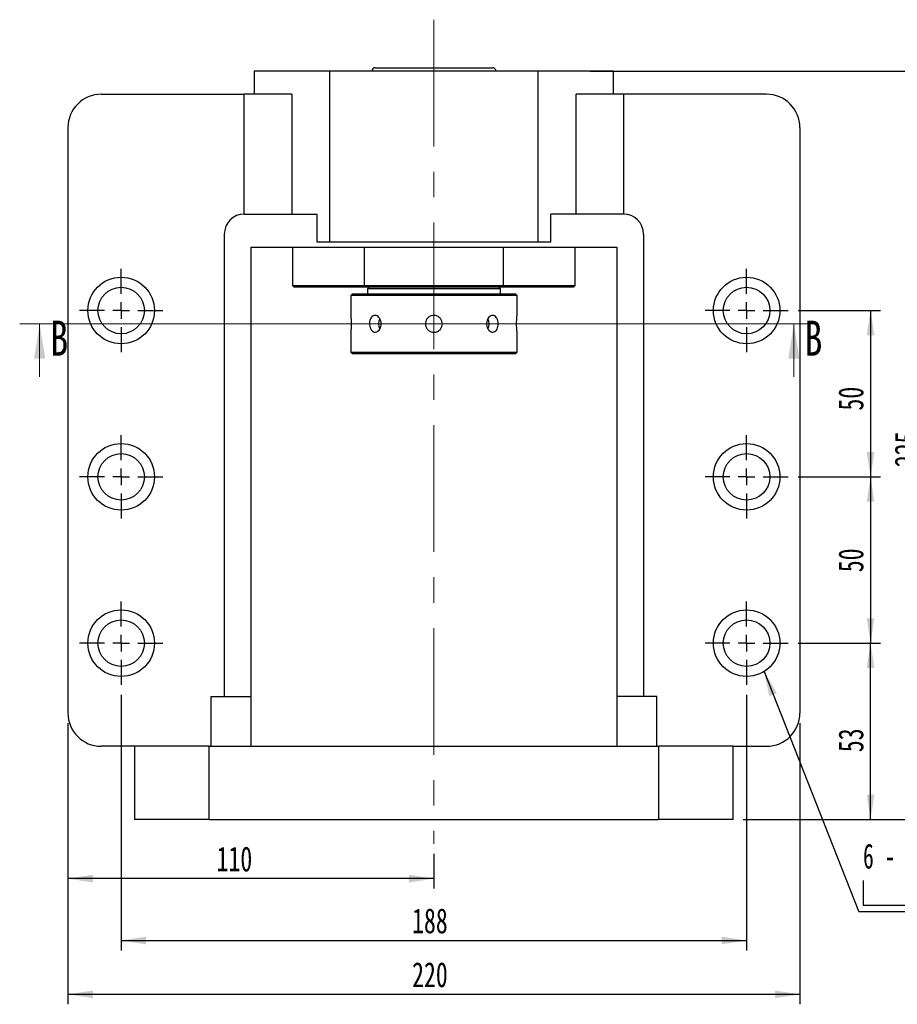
# Paper-space layout 'MBCS30L-H' of a CAD drawing. Header units: millimetres. Extents: x 11 to 324, y 9 to 198.
# Tile 2 of 5: x 11 to 99, y 93 to 192. Entities that reach past the tile are written whole.
import ezdxf

# ---------------------------------------------------------------- set-up
doc = ezdxf.new("R2010")
doc.units = ezdxf.units.MM
doc.linetypes.add('CENTERX2', pattern=[20.32, 12.7, -2.54, 2.54, -2.54])
doc.layers.add('圖層0', color=7, linetype='Continuous')
doc.styles.add('SLDTEXTSTYLE0', font='TXT', dxfattribs={"width": 0.7})
doc.styles.add('SLDTEXTSTYLE1', font='TXT', dxfattribs={"width": 0.7, "bigfont": 'bigfont'})
doc.styles.add('SLDTEXTSTYLE3', font='TXT', dxfattribs={"width": 0.75})
doc.styles.add('SLDTEXTSTYLE4', font='TXT', dxfattribs={"width": 0.633333})
doc.dimstyles.new('SLDDIMSTYLE0', dxfattribs={"dimtxt": 0.18, "dimasz": 2.5, "dimexe": 0, "dimexo": 0.0625, "dimgap": 0, "dimtad": 0, "dimtih": 1, "dimtoh": 1, "dimdec": 0, "dimrnd": 1e-09, "dimzin": 0, "dimdsep": 46, "dimtxsty": 'Standard', "dimsah": 1, "dimcen": 0.09, "dimadec": 0, "dimazin": 0, "dimtfac": 2.5, "dimtdec": 0, "dimtofl": 0, "dimtmove": 0, "dimatfit": 3, "dimfxl": 0, "dimfrac": 2, "dimtolj": 1, "dimtzin": 0, "dimarcsym": 0})
doc.dimstyles.new('SLDDIMSTYLE3', dxfattribs={"dimtxt": 2.5, "dimasz": 2.5, "dimexe": 0, "dimexo": 0.0625, "dimtad": 1, "dimlfac": 3, "dimrnd": 1e-09, "dimzin": 12, "dimdsep": 46, "dimtxsty": 'SLDTEXTSTYLE0', "dimsah": 1, "dimcen": 0.09, "dimadec": 0, "dimazin": 3, "dimtfac": 1, "dimtofl": 0, "dimtmove": 0, "dimatfit": 3, "dimfxl": 0, "dimfrac": 2, "dimtolj": 1, "dimtzin": 12, "dimarcsym": 0})

# ---------------------------------------------------------------- blocks, each defined once
blk = doc.blocks.new('_D_18')
at = {"layer": '圖層0', "color": 7}
for p, q in [((89.055, 162.508), (97.307, 162.508)), ((96.307, 162.508), (96.307, 145.842)), ((89.055, 145.842), (97.307, 145.842))]:
    blk.add_line(p, q, dxfattribs=at)
for points in [[(96.307, 162.508), (95.923, 160.008), (96.692, 160.008)], [(96.307, 145.842), (96.692, 148.342), (95.923, 148.342)]]:
    blk.add_solid(points, dxfattribs=at)
at = {"layer": '圖層0', "color": 7, "insert": (93.085, 152.488), "char_height": 2.5, "attachment_point": 1, "rotation": 90, "style": 'SLDTEXTSTYLE0'}
blk.add_mtext('50', dxfattribs=at)
blk = doc.blocks.new('_D_19')
at = {"layer": '圖層0', "color": 7}
for p, q in [((89.055, 145.842), (97.307, 145.842)), ((96.307, 145.842), (96.307, 129.175)), ((89.055, 129.175), (97.307, 129.175))]:
    blk.add_line(p, q, dxfattribs=at)
for points in [[(96.307, 145.842), (95.923, 143.342), (96.692, 143.342)], [(96.307, 129.175), (96.692, 131.675), (95.923, 131.675)]]:
    blk.add_solid(points, dxfattribs=at)
at = {"layer": '圖層0', "color": 7, "insert": (93.085, 136.287), "char_height": 2.5, "attachment_point": 1, "rotation": 90, "style": 'SLDTEXTSTYLE0'}
blk.add_mtext('50', dxfattribs=at)
blk = doc.blocks.new('_D_20')
at = {"layer": '圖層0', "color": 7}
for p, q in [((89.055, 129.175), (97.307, 129.175)), ((96.307, 111.508), (96.307, 129.175)), ((83.555, 111.508), (97.307, 111.508))]:
    blk.add_line(p, q, dxfattribs=at)
for points in [[(96.307, 129.175), (95.923, 126.675), (96.692, 126.675)], [(96.307, 111.508), (96.692, 114.008), (95.923, 114.008)]]:
    blk.add_solid(points, dxfattribs=at)
at = {"layer": '圖層0', "color": 7, "insert": (93.085, 118.25), "char_height": 2.5, "attachment_point": 1, "rotation": 90, "style": 'SLDTEXTSTYLE0'}
blk.add_mtext('53', dxfattribs=at)
blk = doc.blocks.new('_D_21')
at = {"layer": '圖層0', "color": 7}
for p, q in [((21.222, 124.008), (21.222, 98.382)), ((83.889, 124.008), (83.889, 98.382)), ((21.222, 99.382), (83.889, 99.382))]:
    blk.add_line(p, q, dxfattribs=at)
for points in [[(21.222, 99.382), (23.722, 98.997), (23.722, 99.767)], [(83.889, 99.382), (81.389, 99.767), (81.389, 98.997)]]:
    blk.add_solid(points, dxfattribs=at)
at = {"layer": '圖層0', "color": 7, "insert": (50.372, 102.605), "char_height": 2.5, "attachment_point": 1, "style": 'SLDTEXTSTYLE0'}
blk.add_mtext('188', dxfattribs=at)
blk = doc.blocks.new('_D_22')
at = {"layer": '圖層0', "color": 7}
for p, q in [((15.889, 121.175), (15.889, 92.987)), ((89.222, 121.175), (89.222, 92.987)), ((15.889, 93.987), (89.222, 93.987))]:
    blk.add_line(p, q, dxfattribs=at)
for points in [[(15.889, 93.987), (18.389, 93.602), (18.389, 94.371)], [(89.222, 93.987), (86.722, 94.371), (86.722, 93.602)]]:
    blk.add_solid(points, dxfattribs=at)
at = {"layer": '圖層0', "color": 7, "insert": (50.372, 97.209), "char_height": 2.5, "attachment_point": 1, "style": 'SLDTEXTSTYLE0'}
blk.add_mtext('220', dxfattribs=at)
blk = doc.blocks.new('_D_23')
at = {"layer": '圖層0', "color": 7}
for p, q in [((15.889, 121.175), (15.889, 104.581)), ((52.555, 108.06), (52.555, 104.581)), ((52.555, 105.581), (15.889, 105.581))]:
    blk.add_line(p, q, dxfattribs=at)
for points in [[(15.889, 105.581), (18.389, 105.196), (18.389, 105.966)], [(52.555, 105.581), (50.055, 105.966), (50.055, 105.196)]]:
    blk.add_solid(points, dxfattribs=at)
at = {"layer": '圖層0', "color": 7, "insert": (30.783, 108.804), "char_height": 2.5, "attachment_point": 1, "style": 'SLDTEXTSTYLE0'}
blk.add_mtext('110', dxfattribs=at)
blk = doc.blocks.new('_D_24')
at = {"layer": '圖層0', "color": 7}
for p, q in [((68.222, 186.508), (102.937, 186.508)), ((101.937, 186.508), (101.937, 111.508)), ((83.555, 111.508), (102.937, 111.508))]:
    blk.add_line(p, q, dxfattribs=at)
for points in [[(101.937, 186.508), (101.553, 184.008), (102.322, 184.008)], [(101.937, 111.508), (102.322, 114.008), (101.553, 114.008)]]:
    blk.add_solid(points, dxfattribs=at)
at = {"layer": '圖層0', "color": 7, "insert": (98.715, 146.811), "char_height": 2.5, "attachment_point": 1, "rotation": 90, "style": 'SLDTEXTSTYLE0'}
blk.add_mtext('225', dxfattribs=at)
blk = doc.blocks.new('SW_SYMBOL_HOLE_DIAM')
at = {"layer": '圖層0', "color": 0}
blk.add_line((300, 0), (700, 1000), dxfattribs=at)
blk.add_circle((500, 500), 350, dxfattribs=at)
blk = doc.blocks.new('SW_SYMBOL_HOLE_SPOT')
at = {"layer": '圖層0', "color": 0}
for p, q in [((0, 875), (0, 75)), ((1600, 75), (1600, 875)), ((0, 75), (1600, 75))]:
    blk.add_line(p, q, dxfattribs=at)
blk = doc.blocks.new('SW_NOTE_6')
at = {"layer": '圖層0', "color": 0}
blk.add_line((16.083, 0), (0, 0), dxfattribs=at)
at = {"layer": '圖層0', "color": 0, "xscale": 0.003121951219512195, "yscale": 0.003121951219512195, "zscale": 0.003121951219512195}
for name, p in [('SW_SYMBOL_HOLE_DIAM', (4.505, 3.914)), ('SW_SYMBOL_HOLE_SPOT', (0.436, 0.414)), ('SW_SYMBOL_HOLE_DIAM', (5.743, 0.414))]:
    blk.add_blockref(name, p, dxfattribs=at)
at = {"layer": '圖層0', "color": 0, "char_height": 2.5, "attachment_point": 1}
for s, insert, style in [('14\\M+18AD1\\M+190FA', (7.471, 6.825), 'SLDTEXTSTYLE1'), ('6 -', (0.436, 6.825), 'SLDTEXTSTYLE4'), ('20', (8.708, 3.325), 'SLDTEXTSTYLE0')]:
    blk.add_mtext(s, dxfattribs=dict(at, insert=insert, style=style))
blk = doc.blocks.new('SW_CENTERMARKSYMBOL_10')
at = {"layer": '圖層0', "color": 0}
for p, q in [((0, 1.667), (0, 4.167)), ((-1.667, 0), (-4.167, 0)), ((0, 0), (-0.833, 0)), ((0, 0), (0, 0.833)), ((0, 0), (0, -0.833)), ((0, 0), (0.833, 0)), ((1.667, 0), (4.167, 0)), ((0, -1.667), (0, -4.167))]:
    blk.add_line(p, q, dxfattribs=at)
blk = doc.blocks.new('SW_CENTERMARKSYMBOL_11')
at = {"layer": '圖層0', "color": 0}
for p, q in [((0, 1.667), (0, 4.167)), ((-1.667, 0), (-4.167, 0)), ((0, 0), (-0.833, 0)), ((0, 0), (0, 0.833)), ((0, 0), (0, -0.833)), ((0, 0), (0.833, 0)), ((1.667, 0), (4.167, 0)), ((0, -1.667), (0, -4.167))]:
    blk.add_line(p, q, dxfattribs=at)
blk = doc.blocks.new('SW_CENTERMARKSYMBOL_12')
at = {"layer": '圖層0', "color": 0}
for p, q in [((0, 1.667), (0, 4.167)), ((-1.667, 0), (-4.167, 0)), ((0, 0), (-0.833, 0)), ((0, 0), (0, 0.833)), ((0, 0), (0, -0.833)), ((0, 0), (0.833, 0)), ((1.667, 0), (4.167, 0)), ((0, -1.667), (0, -4.167))]:
    blk.add_line(p, q, dxfattribs=at)
blk = doc.blocks.new('SW_CENTERMARKSYMBOL_13')
at = {"layer": '圖層0', "color": 0}
for p, q in [((0, 1.667), (0, 4.167)), ((-1.667, 0), (-4.167, 0)), ((0, 0), (-0.833, 0)), ((0, 0), (0, 0.833)), ((0, 0), (0, -0.833)), ((0, 0), (0.833, 0)), ((1.667, 0), (4.167, 0)), ((0, -1.667), (0, -4.167))]:
    blk.add_line(p, q, dxfattribs=at)
blk = doc.blocks.new('SW_CENTERMARKSYMBOL_14')
at = {"layer": '圖層0', "color": 0}
for p, q in [((0, 1.667), (0, 4.167)), ((-1.667, 0), (-4.167, 0)), ((0, 0), (-0.833, 0)), ((0, 0), (0, 0.833)), ((0, 0), (0, -0.833)), ((0, 0), (0.833, 0)), ((1.667, 0), (4.167, 0)), ((0, -1.667), (0, -4.167))]:
    blk.add_line(p, q, dxfattribs=at)
blk = doc.blocks.new('SW_CENTERMARKSYMBOL_15')
at = {"layer": '圖層0', "color": 0}
for p, q in [((0, 1.667), (0, 4.167)), ((-1.667, 0), (-4.167, 0)), ((0, 0), (-0.833, 0)), ((0, 0), (0, 0.833)), ((0, 0), (0, -0.833)), ((0, 0), (0.833, 0)), ((1.667, 0), (4.167, 0)), ((0, -1.667), (0, -4.167))]:
    blk.add_line(p, q, dxfattribs=at)

psp = doc.layouts.new('MBCS30L-H')

# ---------------------------------------------------------------- linework, layer by layer
at = {"color": 7, "linetype": 'Continuous', "lineweight": 25}
for p, q in [((34.5554, 186.5084), (34.5554, 184.1751)), ((42.1204, 186.5084), (34.5554, 186.5084)), ((42.1204, 169.4084), (42.1204, 186.5084)), ((62.9903, 186.5084), (42.1204, 186.5084)), ((46.672, 186.8418), (57.4617, 186.8418)), ((57.4617, 186.8418), (58.4387, 186.8418)), ((62.9903, 169.4084), (62.9903, 186.5084)), ((70.5554, 186.5084), (62.9903, 186.5084)), ((70.5554, 184.1751), (70.5554, 186.5084)), ((19.222, 184.1751), (33.5583, 184.1751)), ((33.5583, 172.1751), (33.5583, 184.1751)), ((38.3075, 184.1751), (33.5583, 184.1751)), ((38.3075, 184.1751), (38.3075, 172.1751)), ((66.8032, 172.1751), (66.8032, 184.1751)), ((71.5524, 184.1751), (66.8032, 184.1751)), ((71.5524, 184.1751), (71.5524, 172.1751)), ((85.8887, 184.1751), (71.5524, 184.1751)), ((15.8887, 180.8418), (15.8887, 122.1751)), ((89.222, 180.8418), (89.222, 122.1751)), ((33.5554, 172.1751), (40.8412, 172.1751)), ((40.8412, 172.1751), (40.8412, 169.4084)), ((64.2695, 169.4084), (64.2695, 172.1751)), ((71.5554, 172.1751), (64.2695, 172.1751)), ((31.5554, 170.1751), (31.5554, 123.8418)), ((73.5554, 170.1751), (73.5554, 123.8418)), ((34.222, 168.8418), (70.8887, 168.8418)), ((34.222, 168.8418), (34.222, 123.8418)), ((38.3887, 168.8418), (38.3887, 165.0084)), ((40.8412, 169.4084), (42.1204, 169.4084)), ((42.1204, 169.4084), (62.9903, 169.4084)), ((45.5852, 168.8418), (45.5852, 165.0084)), ((59.5255, 165.0084), (59.5255, 168.8418)), ((62.9903, 169.4084), (64.2695, 169.4084)), ((66.722, 165.0084), (66.722, 168.8418)), ((70.8887, 168.8418), (70.8887, 123.8418)), ((38.3887, 165.0084), (38.5554, 164.8418)), ((38.3887, 165.0084), (45.5852, 165.0084)), ((45.6292, 164.8418), (38.5554, 164.8418)), ((45.5852, 165.0084), (59.5255, 165.0084)), ((45.5852, 165.0084), (45.6292, 164.8418)), ((59.4816, 164.8418), (45.6292, 164.8418)), ((46.0554, 164.8418), (45.8887, 164.6751)), ((59.222, 164.6751), (59.0554, 164.8418)), ((59.4816, 164.8418), (59.5255, 165.0084)), ((66.5554, 164.8418), (59.4816, 164.8418)), ((59.5255, 165.0084), (66.722, 165.0084)), ((66.5554, 164.8418), (66.722, 165.0084)), ((44.3887, 164.1751), (44.222, 164.0084)), ((44.222, 164.0084), (44.222, 162.0251)), ((52.5554, 164.0084), (44.222, 164.0084)), ((44.3887, 164.1751), (52.5554, 164.1751)), ((45.8887, 164.6751), (45.8887, 164.1751)), ((52.5554, 164.6751), (45.8887, 164.6751)), ((59.222, 164.6751), (52.5554, 164.6751)), ((52.5554, 164.1751), (60.722, 164.1751)), ((60.8887, 164.0084), (52.5554, 164.0084)), ((59.222, 164.1751), (59.222, 164.6751)), ((60.8887, 164.0084), (60.722, 164.1751)), ((60.8887, 162.0145), (60.8887, 164.0084)), ((44.222, 160.3357), (44.222, 158.3418)), ((60.8887, 158.3418), (60.8887, 160.3251)), ((44.222, 158.3418), (44.3887, 158.1751)), ((44.222, 158.3418), (60.8887, 158.3418)), ((60.722, 158.1751), (44.3887, 158.1751)), ((60.722, 158.1751), (60.8887, 158.3418)), ((30.222, 123.8418), (30.222, 118.8418)), ((30.222, 123.8418), (34.222, 123.8418)), ((34.222, 123.8418), (34.222, 118.8418)), ((74.8887, 123.8418), (70.8887, 123.8418)), ((70.8887, 123.8418), (70.8887, 118.8418)), ((74.8887, 118.8418), (74.8887, 123.8418)), ((22.5554, 118.8418), (19.222, 118.8418)), ((30.0554, 118.8418), (22.5554, 118.8418)), ((22.5554, 118.8418), (22.5554, 111.5084)), ((30.0554, 111.5084), (30.0554, 118.8418)), ((30.0554, 118.8418), (75.0554, 118.8418)), ((75.0554, 118.8418), (75.0554, 111.5084)), ((82.5554, 118.8418), (75.0554, 118.8418)), ((82.5554, 111.5084), (82.5554, 118.8418)), ((82.5554, 118.8418), (85.8887, 118.8418)), ((30.0554, 111.5084), (22.5554, 111.5084)), ((30.0554, 111.5084), (75.0554, 111.5084)), ((82.5554, 111.5084), (75.0554, 111.5084))]:
    psp.add_line(p, q, dxfattribs=at)
at = {"color": 7, "linetype": 'Continuous', "lineweight": 18}
for p, q in [((90.6231, 161.1757), (11.0551, 161.1757)), ((13.0551, 155.8557), (13.0551, 161.1757)), ((88.6231, 155.8557), (88.6231, 161.1757))]:
    psp.add_line(p, q, dxfattribs=at)
at = {"color": 7, "linetype": 'Continuous', "lineweight": 25, "flags": 128}
for points in [[(57.9729, 160.6683), (58.0624, 160.9045), (58.0944, 161.1751)], [(58.0944, 161.1751), (58.0624, 161.4457), (57.9732, 161.6813)]]:
    psp.add_lwpolyline(points, dxfattribs=at)
at = {"color": 7, "linetype": 'Continuous', "lineweight": 25}
for centre, radius in [((21.222, 162.5084), 3.3333), ((83.8887, 162.5084), 3.3333), ((21.222, 162.5084), 2.3333), ((83.8887, 162.5084), 2.3333), ((21.222, 145.8418), 3.3333), ((83.8887, 145.8418), 3.3333), ((21.222, 145.8418), 2.3333), ((83.8887, 145.8418), 2.3333), ((21.222, 129.1751), 3.3333), ((83.8887, 129.1751), 3.3333), ((21.222, 129.1751), 2.3333), ((83.8887, 129.1751), 2.3333)]:
    psp.add_circle(centre, radius, dxfattribs=at)
for centre, radius, start, end in [((46.672, 186.5084), 0.3333, 90, 180), ((58.4387, 186.5084), 0.3333, 0, 90), ((19.222, 180.8418), 3.3333, 90, 180), ((85.8887, 180.8418), 3.3333, 0, 90), ((33.5554, 170.1751), 2, 90, 180), ((71.5554, 170.1751), 2, 0, 90), ((48.1085, 161.1752), 1.095, 152.464326, 207.836137), ((19.222, 122.1751), 3.3333, 180, 270), ((85.8887, 122.1751), 3.3333, 270, 0)]:
    psp.add_arc(centre, radius, start, end, dxfattribs=at)
for points, knots in [([(44.222, 162.0251), (44.223, 162.0158), (44.225, 161.9971), (44.2386, 161.8514), (44.2539, 161.6365), (44.2649, 161.3674), (44.2666, 161.0772), (44.2584, 160.7991), (44.2436, 160.5614), (44.2295, 160.3986), (44.2216, 160.3208), (44.2228, 160.3327), (44.2231, 160.3357)], [0, 0, 0, 0, 0.106992, 0.2139712, 0.3212956, 0.4288554, 0.5360352, 0.6428144, 0.7497967, 0.8572672, 0.9647528, 1, 1, 1, 1]), ([(47.2816, 161.1751), (47.2744, 161.0817), (47.2601, 160.8948), (47.1498, 160.6459), (46.9905, 160.456), (46.7964, 160.347), (46.5942, 160.3313), (46.4067, 160.4103), (46.2528, 160.5749), (46.1462, 160.8072), (46.0963, 161.0813), (46.1067, 161.3655), (46.1764, 161.6278), (46.3001, 161.8397), (46.4677, 161.9773), (46.6631, 162.0243), (46.8647, 161.976), (47.0495, 161.838), (47.1929, 161.6256), (47.2705, 161.3916), (47.2784, 161.2365), (47.2816, 161.1751)], [0, 0, 0, 0, 0.0535056, 0.1070049, 0.1606727, 0.2144511, 0.2680473, 0.3214536, 0.3749558, 0.4286917, 0.4824365, 0.5359475, 0.5893499, 0.6429343, 0.6967106, 0.7503882, 0.8038327, 0.8572713, 0.9109395, 0.9647183, 1, 1, 1, 1]), ([(52.5554, 160.3251), (52.4601, 160.3345), (52.2695, 160.3532), (52.0156, 160.4988), (51.822, 160.7137), (51.7107, 160.9829), (51.6947, 161.2729), (51.7752, 161.5514), (51.943, 161.7877), (52.1799, 161.9558), (52.4595, 162.0361), (52.7494, 162.0193), (53.0169, 161.908), (53.2331, 161.7146), (53.3735, 161.4601), (53.4216, 161.1733), (53.3723, 160.8875), (53.2318, 160.6338), (53.0152, 160.4418), (52.7764, 160.3397), (52.6181, 160.3292), (52.5554, 160.3251)], [0, 0, 0, 0, 0.0534991, 0.1069913, 0.1606571, 0.2144392, 0.2680321, 0.3214246, 0.3749188, 0.4286575, 0.4824033, 0.5359087, 0.5893015, 0.6428819, 0.6966604, 0.750339, 0.803772, 0.8571986, 0.9108671, 0.9646491, 1, 1, 1, 1]), ([(59.0076, 161.1751), (59.0018, 161.0817), (58.9902, 160.8948), (58.8985, 160.6459), (58.7598, 160.456), (58.5807, 160.347), (58.3808, 160.3313), (58.1821, 160.4103), (58.0084, 160.5749), (57.8819, 160.8072), (57.8207, 161.0813), (57.8337, 161.3655), (57.9183, 161.6278), (58.0629, 161.8397), (58.2483, 161.9773), (58.4505, 162.0243), (58.6451, 161.976), (58.8121, 161.838), (58.9347, 161.6256), (58.9986, 161.3916), (59.0051, 161.2365), (59.0076, 161.1751)], [0, 0, 0, 0, 0.0535056, 0.1070049, 0.1606727, 0.2144511, 0.2680473, 0.3214536, 0.3749558, 0.4286917, 0.4824365, 0.5359475, 0.5893499, 0.6429343, 0.6967106, 0.7503882, 0.8038327, 0.8572713, 0.9109395, 0.9647183, 1, 1, 1, 1]), ([(60.8887, 160.3251), (60.8877, 160.3345), (60.8857, 160.3532), (60.8721, 160.4988), (60.8569, 160.7138), (60.8458, 160.9828), (60.8441, 161.273), (60.8524, 161.5511), (60.8671, 161.7888), (60.8812, 161.9516), (60.8891, 162.0294), (60.8879, 162.0175), (60.8876, 162.0145)], [0, 0, 0, 0, 0.1069923, 0.2139706, 0.3212963, 0.4288544, 0.5360342, 0.6428133, 0.7497956, 0.8572671, 0.9647527, 1, 1, 1, 1])]:
    psp.add_open_spline(points, degree=3, knots=knots, dxfattribs=at)
at = {"color": 7, "linetype": 'Continuous', "lineweight": 18}
for points in [[(13.0551, 161.1757), (12.4951, 157.6757), (13.6151, 157.6757)], [(88.6231, 161.1757), (88.0631, 157.6757), (89.1831, 157.6757)]]:
    psp.add_solid(points, dxfattribs=at)
at = {"layer": '圖層0', "color": 7, "linetype": 'CENTERX2', "lineweight": 18}
psp.add_line((52.5554, 191.6529), (52.5554, 109.0603), dxfattribs=at)

# ---------------------------------------------------------------- block references
at = {"layer": '圖層0', "color": 7}
for name, p in [('SW_CENTERMARKSYMBOL_11', (21.222, 162.5084)), ('SW_CENTERMARKSYMBOL_10', (83.8887, 162.5084)), ('SW_CENTERMARKSYMBOL_12', (21.222, 145.8418)), ('SW_CENTERMARKSYMBOL_13', (83.8887, 145.8418)), ('SW_CENTERMARKSYMBOL_15', (21.222, 129.1751)), ('SW_CENTERMARKSYMBOL_14', (83.8887, 129.1751)), ('SW_NOTE_6', (95.1195, 102.2616))]:
    psp.add_blockref(name, p, dxfattribs=at)

# ---------------------------------------------------------------- texts
at = {"color": 7, "linetype": 'Continuous', "char_height": 3.5, "attachment_point": 1, "style": 'SLDTEXTSTYLE3'}
for insert in [(14.1275, 161.4855), (89.6955, 161.4855)]:
    psp.add_mtext('B', dxfattribs=dict(at, insert=insert))

# ---------------------------------------------------------------- dimensions: what is measured, and where the dimension line sits
at = {"layer": '圖層0', "color": 7}
for base, p1, p2, angle, picture, middle in [((101.9374, 111.5084), (67.222, 186.5084), (82.5554, 111.5084), 90, '_D_24', (101.9374, 149.0084)), ((96.3072, 145.8418), (88.0554, 162.5084), (88.0554, 145.8418), 90, '_D_18', (96.3072, 153.953)), ((96.3072, 129.1751), (88.0554, 145.8418), (88.0554, 129.1751), 90, '_D_19', (96.3072, 137.752)), ((96.3072, 129.1751), (82.5554, 111.5084), (88.0554, 129.1751), 90, '_D_20', (96.3072, 119.7154)), ((83.8887, 99.3819), (21.222, 125.0084), (83.8887, 125.0084), 0, '_D_21', (52.5697, 99.3819))]:
    dim = psp.add_linear_dim(base=base, p1=p1, p2=p2, angle=angle, dimstyle='SLDDIMSTYLE3', dxfattribs=at)
    dim.commit()
    dim.dimension.update_dxf_attribs({"geometry": picture, "text_midpoint": middle, "dimtype": 160})
for base, p1, p2, picture, middle in [((89.222, 93.9866), (15.8887, 122.1751), (89.222, 122.1751), '_D_22', (52.5697, 93.9866)), ((15.8887, 105.5809), (52.5554, 109.0603), (15.8887, 122.1751), '_D_23', (32.9813, 105.5809))]:
    dim = psp.add_linear_dim(base=base, p1=p1, p2=p2, dimstyle='SLDDIMSTYLE3', dxfattribs=at)
    dim.commit()
    dim.dimension.update_dxf_attribs({"geometry": picture, "text_midpoint": middle, "dimtype": 160})

# ---------------------------------------------------------------- leaders
psp.add_leader([(85.6333, 126.3348), (95.1195, 102.2616)], dimstyle='SLDDIMSTYLE0', dxfattribs=at)

doc.saveas('drawing.dxf')
